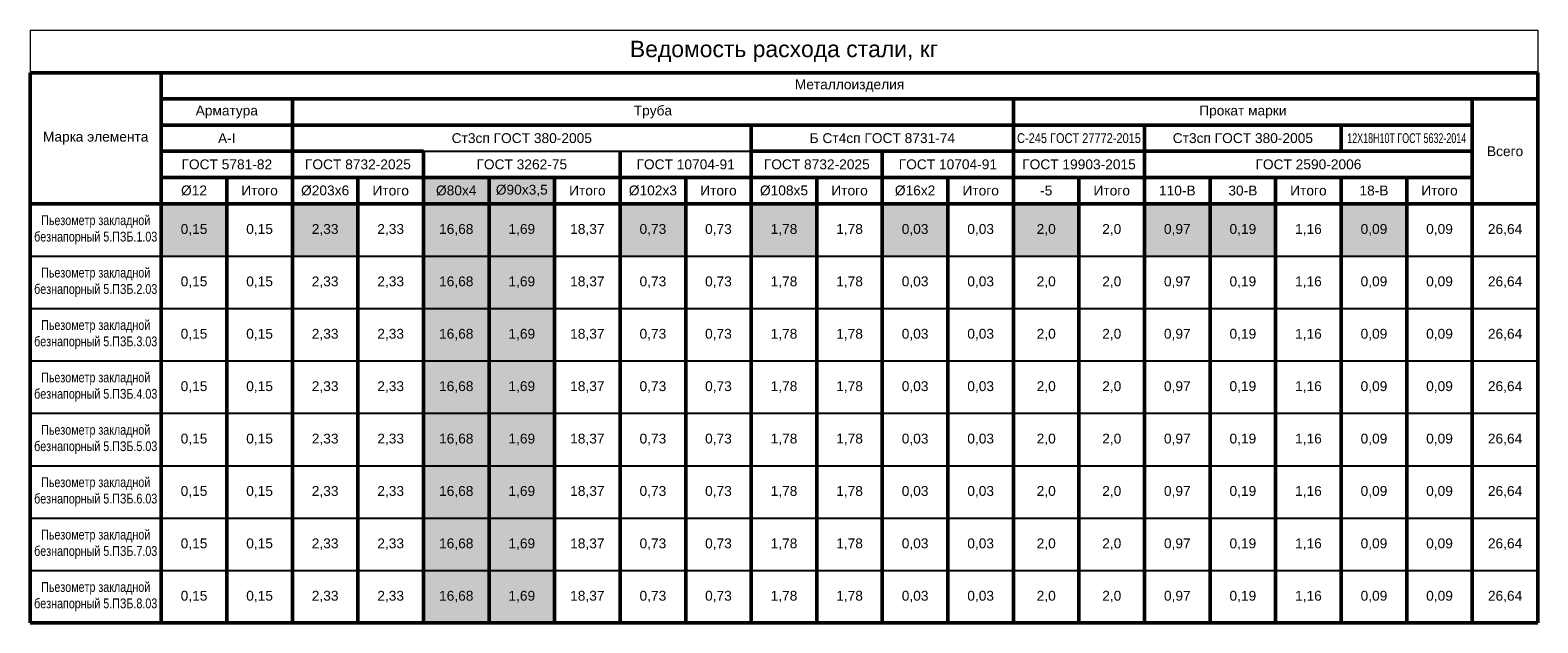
# Model space of a CAD drawing. Header units: millimetres. Extents: x 1034 to 9610, y -949 to 1982.
# Tile 6 of 6: x 9150 to 9610, y 637 to 818. Entities that reach past the tile are written whole.
import ezdxf

# ---------------------------------------------------------------- set-up
doc = ezdxf.new("R2010")
doc.units = ezdxf.units.MM
doc.layers.add('ГТО-2 Таблицы', color=7, linetype='Continuous', lineweight=25)
doc.styles.add('Arial', font='arial.ttf', dxfattribs={"height": 3})

# ---------------------------------------------------------------- blocks, each defined once
blk = doc.blocks.new('*T77')
at = {"layer": 'DEFPOINTS', "color": 8, "linetype": 'ByBlock', "lineweight": 0, "transparency": 16777216}
for p, q in [((0, 0), (460, 0)), ((0, 0), (0, -13)), ((460, 0), (460, -13))]:
    blk.add_line(p, q, dxfattribs=at)
at = {"layer": 'ГТО-2 Таблицы', "color": 0, "linetype": 'ByBlock', "lineweight": 50, "transparency": 16777216}
for p, q in [((0, -13), (460, -13)), ((0, -13), (0, -53)), ((40, -13), (40, -181)), ((460, -13), (460, -181)), ((40, -21), (460, -21)), ((80, -21), (80, -53)), ((300, -21), (300, -53)), ((440, -21), (440, -53)), ((40, -29), (80, -29)), ((80, -29), (440, -29)), ((220, -29), (220, -53)), ((340, -29), (340, -53)), ((40, -37), (80, -37)), ((80, -37), (120, -37)), ((120, -37), (120, -181)), ((180, -37), (180, -53)), ((220, -37), (300, -37)), ((260, -37), (260, -181)), ((300, -37), (440, -37)), ((40, -45), (80, -45)), ((60, -45), (60, -53)), ((80, -45), (220, -45)), ((100, -45), (100, -181)), ((140, -45), (140, -53)), ((160, -45), (160, -181)), ((200, -45), (200, -53)), ((220, -45), (300, -45)), ((240, -45), (240, -181)), ((280, -45), (280, -53)), ((300, -45), (440, -45)), ((320, -45), (320, -181)), ((360, -45), (360, -53)), ((380, -45), (380, -181)), ((420, -45), (420, -53)), ((0, -53), (420, -53)), ((60, -53), (60, -181)), ((80, -53), (80, -181)), ((300, -53), (300, -181)), ((420, -53), (440, -53)), ((440, -53), (460, -53)), ((440, -53), (440, -181)), ((400, -69), (400, -181)), ((420, -69), (420, -181)), ((140, -165), (140, -181)), ((0, -181), (460, -181))]:
    blk.add_line(p, q, dxfattribs=at)
at = {"layer": 'ГТО-2 Таблицы', "color": 7, "linetype": 'ByBlock', "lineweight": 50, "transparency": 16777216}
for p, q in [((400, -29), (400, -37)), ((400, -45), (400, -69)), ((0, -53), (0, -181)), ((140, -53), (140, -165)), ((180, -53), (180, -181)), ((200, -53), (200, -181)), ((220, -53), (220, -181)), ((280, -53), (280, -181)), ((340, -53), (340, -181)), ((360, -53), (360, -181)), ((420, -53), (420, -69))]:
    blk.add_line(p, q, dxfattribs=at)
at = {"layer": 'ГТО-2 Таблицы', "color": 0, "linetype": 'ByBlock', "transparency": 16777216}
for p, q in [((120, -37), (220, -37)), ((0, -69), (220, -69)), ((260, -69), (340, -69)), ((380, -69), (400, -69)), ((440, -69), (460, -69)), ((0, -85), (220, -85)), ((260, -85), (340, -85)), ((380, -85), (400, -85)), ((440, -85), (460, -85)), ((0, -101), (220, -101)), ((260, -101), (340, -101)), ((380, -101), (400, -101)), ((440, -101), (460, -101)), ((0, -117), (220, -117)), ((260, -117), (340, -117)), ((380, -117), (400, -117)), ((440, -117), (460, -117)), ((0, -133), (220, -133)), ((260, -133), (340, -133)), ((380, -133), (400, -133)), ((440, -133), (460, -133)), ((0, -149), (220, -149)), ((260, -149), (340, -149)), ((380, -149), (400, -149)), ((440, -149), (460, -149)), ((0, -165), (220, -165)), ((260, -165), (340, -165)), ((380, -165), (400, -165)), ((440, -165), (460, -165))]:
    blk.add_line(p, q, dxfattribs=at)
at = {"layer": 'ГТО-2 Таблицы', "color": 0, "linetype": 'ByBlock', "lineweight": 25, "transparency": 16777216}
for p, q in [((220, -69), (260, -69)), ((340, -69), (380, -69)), ((400, -69), (440, -69)), ((220, -85), (260, -85)), ((340, -85), (380, -85)), ((400, -85), (440, -85)), ((220, -101), (260, -101)), ((340, -101), (380, -101)), ((400, -101), (440, -101)), ((220, -117), (260, -117)), ((340, -117), (380, -117)), ((400, -117), (440, -117)), ((220, -133), (260, -133)), ((340, -133), (380, -133)), ((400, -133), (440, -133)), ((220, -149), (260, -149)), ((340, -149), (380, -149)), ((400, -149), (440, -149)), ((220, -165), (260, -165)), ((340, -165), (380, -165)), ((400, -165), (440, -165))]:
    blk.add_line(p, q, dxfattribs=at)
at = {"layer": 'ГТО-2 Таблицы', "color": 9, "lineweight": 30, "true_color": 0xc7c8ca, "transparency": 16777216}
for points in [[(120, -45), (120, -53), (140, -45), (140, -53)], [(140, -45), (140, -53), (160, -45), (160, -53)]]:
    blk.add_solid(points, dxfattribs=at)
at = {"layer": 'ГТО-2 Таблицы', "color": 40, "lineweight": 30, "true_color": 0xf8d731, "transparency": 16777216}
for points in [[(40, -53), (40, -69), (60, -53), (60, -69)], [(80, -53), (80, -69), (100, -53), (100, -69)], [(180, -53), (180, -69), (200, -53), (200, -69)], [(220, -53), (220, -69), (240, -53), (240, -69)], [(260, -53), (260, -69), (280, -53), (280, -69)], [(300, -53), (300, -69), (320, -53), (320, -69)], [(340, -53), (340, -69), (360, -53), (360, -69)], [(360, -53), (360, -69), (380, -53), (380, -69)], [(400, -53), (400, -69), (420, -53), (420, -69)]]:
    blk.add_solid(points, dxfattribs=at)
at = {"layer": 'ГТО-2 Таблицы', "color": 3, "lineweight": 30, "transparency": 16777216}
for points in [[(120, -53), (120, -69), (140, -53), (140, -69)], [(140, -53), (140, -69), (160, -53), (160, -69)], [(120, -69), (120, -85), (140, -69), (140, -85)], [(140, -69), (140, -85), (160, -69), (160, -85)], [(120, -85), (120, -101), (140, -85), (140, -101)], [(140, -85), (140, -101), (160, -85), (160, -101)], [(120, -101), (120, -117), (140, -101), (140, -117)], [(140, -101), (140, -117), (160, -101), (160, -117)], [(120, -117), (120, -133), (140, -117), (140, -133)], [(140, -117), (140, -133), (160, -117), (160, -133)], [(120, -133), (120, -149), (140, -133), (140, -149)], [(140, -133), (140, -149), (160, -133), (160, -149)], [(120, -149), (120, -165), (140, -149), (140, -165)], [(140, -149), (140, -165), (160, -149), (160, -165)], [(120, -165), (120, -181), (140, -165), (140, -181)], [(140, -165), (140, -181), (160, -165), (160, -181)]]:
    blk.add_solid(points, dxfattribs=at)
at = {"layer": 'ГТО-2 Таблицы', "transparency": 16777216, "attachment_point": 5, "style": 'Arial'}
for s, insert, char_height, width in [('{\\fArial|b0|i0|c204|p39;\\C0;Ведомость расхода стали, кг }', (230, -6.5), 5, 459.88), ('Металлоизделия ', (250, -17), 3, 419.88), ('Труба ', (190, -25), 3, 218), ('Арматура', (60, -25), 3, 37), ('Прокат марки', (370, -25), 3, 138), ('Марка элемента', (20, -33), 3, 39.88), ('А-I', (60, -33), 3, 37), ('{\\C0;Ст3сп ГОСТ 380-2005}', (150, -33), 3, 138), ('Б Ст4сп ГОСТ 8731-74', (260, -33), 3, 77), ('{\\W0.8;С-245 ГОСТ 27772-2015}', (320, -33), 3, 38), ('Ст3сп ГОСТ 380-2005', (370, -33), 3, 57), ('{\\W0.65;\\C0;12Х18Н10Т ГОСТ 5632-2014}', (420, -33), 3, 37), ('Всего', (450, -37), 3, 18), ('ГОСТ 5781-82', (60, -41), 3, 37), ('ГОСТ 8732-2025', (100, -41), 3, 38), ('ГОСТ 3262-75', (150, -41), 3, 58), ('ГОСТ 10704-91', (200, -41), 3, 37), ('ГОСТ 8732-2025', (240, -41), 3, 37), ('ГОСТ 10704-91', (280, -41), 3, 37), ('ГОСТ 19903-2015', (320, -41), 3, 38), ('ГОСТ 2590-2006', (390, -41), 3, 97), ('%%C12', (50, -49), 3, 17), ('Итого', (70, -49), 3, 17), ('%%C203х6', (90, -49), 3, 18), ('Итого', (110, -49), 3, 18), ('%%C80х4', (130, -49), 3, 18), ('%%C90х3,5', (150, -49), 3, 18), ('Итого', (170, -49), 3, 18), ('%%C102x3', (190, -49), 3, 17), ('Итого', (210, -49), 3, 17), ('%%C108х5', (230, -49), 3, 17), ('Итого', (250, -49), 3, 17), ('%%C16x2', (270, -49), 3, 17), ('Итого', (290, -49), 3, 17), ('-5', (310, -49), 3, 18), ('Итого', (330, -49), 3, 18), ('110-B', (350, -49), 3, 17), ('30-B', (370, -49), 3, 17), ('Итого', (390, -49), 3, 17), ('18-B', (410, -49), 3, 17), ('Итого', (430, -49), 3, 17), ('{\\W0.78;\\C0;Пьезометр закладной безнапорный 5.ПЗБ.1.03}', (20, -61), 3, 38), ('0,15', (50, -61), 3, 18), ('0,15', (70, -61), 3, 18), ('2,33', (90, -61), 3, 18), ('2,33', (110, -61), 3, 18), ('16,68', (130, -61), 3, 18), ('1,69', (150, -61), 3, 18), ('18,37', (170, -61), 3, 18), ('0,73', (190, -61), 3, 18), ('0,73', (210, -61), 3, 18), ('1,78', (230, -61), 3, 18), ('1,78', (250, -61), 3, 18), ('0,03', (270, -61), 3, 18), ('0,03', (290, -61), 3, 18), ('2,0', (310, -61), 3, 18), ('2,0', (330, -61), 3, 18), ('0,97', (350, -61), 3, 18), ('0,19', (370, -61), 3, 18), ('1,16', (390, -61), 3, 18), ('0,09', (410, -61), 3, 18), ('0,09', (430, -61), 3, 18), ('26,64', (450, -61), 3, 18), ('{\\W0.78;\\C0;Пьезометр закладной безнапорный 5.ПЗБ.2.03}', (20, -77), 3, 38), ('0,15', (50, -77), 3, 18), ('0,15', (70, -77), 3, 18), ('2,33', (90, -77), 3, 18), ('2,33', (110, -77), 3, 18), ('16,68', (130, -77), 3, 18), ('1,69', (150, -77), 3, 18), ('18,37', (170, -77), 3, 18), ('0,73', (190, -77), 3, 18), ('0,73', (210, -77), 3, 18), ('1,78', (230, -77), 3, 18), ('1,78', (250, -77), 3, 18), ('0,03', (270, -77), 3, 18), ('0,03', (290, -77), 3, 18), ('2,0', (310, -77), 3, 18), ('2,0', (330, -77), 3, 18), ('0,97', (350, -77), 3, 18), ('0,19', (370, -77), 3, 18), ('1,16', (390, -77), 3, 18), ('0,09', (410, -77), 3, 18), ('0,09', (430, -77), 3, 18), ('26,64', (450, -77), 3, 18), ('{\\W0.78;\\C0;Пьезометр закладной безнапорный 5.ПЗБ.3.03}', (20, -93), 3, 38), ('0,15', (50, -93), 3, 18), ('0,15', (70, -93), 3, 18), ('2,33', (90, -93), 3, 18), ('2,33', (110, -93), 3, 18), ('16,68', (130, -93), 3, 18), ('1,69', (150, -93), 3, 18), ('18,37', (170, -93), 3, 18), ('0,73', (190, -93), 3, 18), ('0,73', (210, -93), 3, 18), ('1,78', (230, -93), 3, 18), ('1,78', (250, -93), 3, 18), ('0,03', (270, -93), 3, 18), ('0,03', (290, -93), 3, 18), ('2,0', (310, -93), 3, 18), ('2,0', (330, -93), 3, 18), ('0,97', (350, -93), 3, 18), ('0,19', (370, -93), 3, 18), ('1,16', (390, -93), 3, 18), ('0,09', (410, -93), 3, 18), ('0,09', (430, -93), 3, 18), ('26,64', (450, -93), 3, 18), ('{\\W0.78;\\C0;Пьезометр закладной безнапорный 5.ПЗБ.4.03}', (20, -109), 3, 38), ('0,15', (50, -109), 3, 18), ('0,15', (70, -109), 3, 18), ('2,33', (90, -109), 3, 18), ('2,33', (110, -109), 3, 18), ('16,68', (130, -109), 3, 18), ('1,69', (150, -109), 3, 18), ('18,37', (170, -109), 3, 18), ('0,73', (190, -109), 3, 18), ('0,73', (210, -109), 3, 18), ('1,78', (230, -109), 3, 18), ('1,78', (250, -109), 3, 18), ('0,03', (270, -109), 3, 18), ('0,03', (290, -109), 3, 18), ('2,0', (310, -109), 3, 18), ('2,0', (330, -109), 3, 18), ('0,97', (350, -109), 3, 18), ('0,19', (370, -109), 3, 18), ('1,16', (390, -109), 3, 18), ('0,09', (410, -109), 3, 18), ('0,09', (430, -109), 3, 18), ('26,64', (450, -109), 3, 18), ('{\\W0.78;\\C0;Пьезометр закладной безнапорный 5.ПЗБ.5.03}', (20, -125), 3, 38), ('0,15', (50, -125), 3, 18), ('0,15', (70, -125), 3, 18), ('2,33', (90, -125), 3, 18), ('2,33', (110, -125), 3, 18), ('16,68', (130, -125), 3, 18), ('1,69', (150, -125), 3, 18), ('18,37', (170, -125), 3, 18), ('0,73', (190, -125), 3, 18), ('0,73', (210, -125), 3, 18), ('1,78', (230, -125), 3, 18), ('1,78', (250, -125), 3, 18), ('0,03', (270, -125), 3, 18), ('0,03', (290, -125), 3, 18), ('2,0', (310, -125), 3, 18), ('2,0', (330, -125), 3, 18), ('0,97', (350, -125), 3, 18), ('0,19', (370, -125), 3, 18), ('1,16', (390, -125), 3, 18), ('0,09', (410, -125), 3, 18), ('0,09', (430, -125), 3, 18), ('26,64', (450, -125), 3, 18), ('{\\W0.78;\\C0;Пьезометр закладной безнапорный 5.ПЗБ.6.03}', (20, -141), 3, 38), ('0,15', (50, -141), 3, 18), ('0,15', (70, -141), 3, 18), ('2,33', (90, -141), 3, 18), ('2,33', (110, -141), 3, 18), ('16,68', (130, -141), 3, 18), ('1,69', (150, -141), 3, 18), ('18,37', (170, -141), 3, 18), ('0,73', (190, -141), 3, 18), ('0,73', (210, -141), 3, 18), ('1,78', (230, -141), 3, 18), ('1,78', (250, -141), 3, 18), ('0,03', (270, -141), 3, 18), ('0,03', (290, -141), 3, 18), ('2,0', (310, -141), 3, 18), ('2,0', (330, -141), 3, 18), ('0,97', (350, -141), 3, 18), ('0,19', (370, -141), 3, 18), ('1,16', (390, -141), 3, 18), ('0,09', (410, -141), 3, 18), ('0,09', (430, -141), 3, 18), ('26,64', (450, -141), 3, 18), ('{\\W0.78;\\C0;Пьезометр закладной безнапорный 5.ПЗБ.7.03}', (20, -157), 3, 38), ('0,15', (50, -157), 3, 18), ('0,15', (70, -157), 3, 18), ('2,33', (90, -157), 3, 18), ('2,33', (110, -157), 3, 18), ('16,68', (130, -157), 3, 18), ('1,69', (150, -157), 3, 18), ('18,37', (170, -157), 3, 18), ('0,73', (190, -157), 3, 18), ('0,73', (210, -157), 3, 18), ('1,78', (230, -157), 3, 18), ('1,78', (250, -157), 3, 18), ('0,03', (270, -157), 3, 18), ('0,03', (290, -157), 3, 18), ('2,0', (310, -157), 3, 18), ('2,0', (330, -157), 3, 18), ('0,97', (350, -157), 3, 18), ('0,19', (370, -157), 3, 18), ('1,16', (390, -157), 3, 18), ('0,09', (410, -157), 3, 18), ('0,09', (430, -157), 3, 18), ('26,64', (450, -157), 3, 18), ('{\\W0.78;\\C0;Пьезометр закладной безнапорный 5.ПЗБ.8.03}', (20, -173), 3, 38), ('0,15', (50, -173), 3, 18), ('0,15', (70, -173), 3, 18), ('2,33', (90, -173), 3, 18), ('2,33', (110, -173), 3, 18), ('16,68', (130, -173), 3, 18), ('1,69', (150, -173), 3, 18), ('18,37', (170, -173), 3, 18), ('0,73', (190, -173), 3, 18), ('0,73', (210, -173), 3, 18), ('1,78', (230, -173), 3, 18), ('1,78', (250, -173), 3, 18), ('0,03', (270, -173), 3, 18), ('0,03', (290, -173), 3, 18), ('2,0', (310, -173), 3, 18), ('2,0', (330, -173), 3, 18), ('0,97', (350, -173), 3, 18), ('0,19', (370, -173), 3, 18), ('1,16', (390, -173), 3, 18), ('0,09', (410, -173), 3, 18), ('0,09', (430, -173), 3, 18), ('26,64', (450, -173), 3, 18)]:
    blk.add_mtext(s, dxfattribs=dict(at, insert=insert, char_height=char_height, width=width))

msp = doc.modelspace()

# ---------------------------------------------------------------- block references
msp.add_blockref('*T77', (9150.0185603, 817.8549799))

doc.saveas('drawing.dxf')
